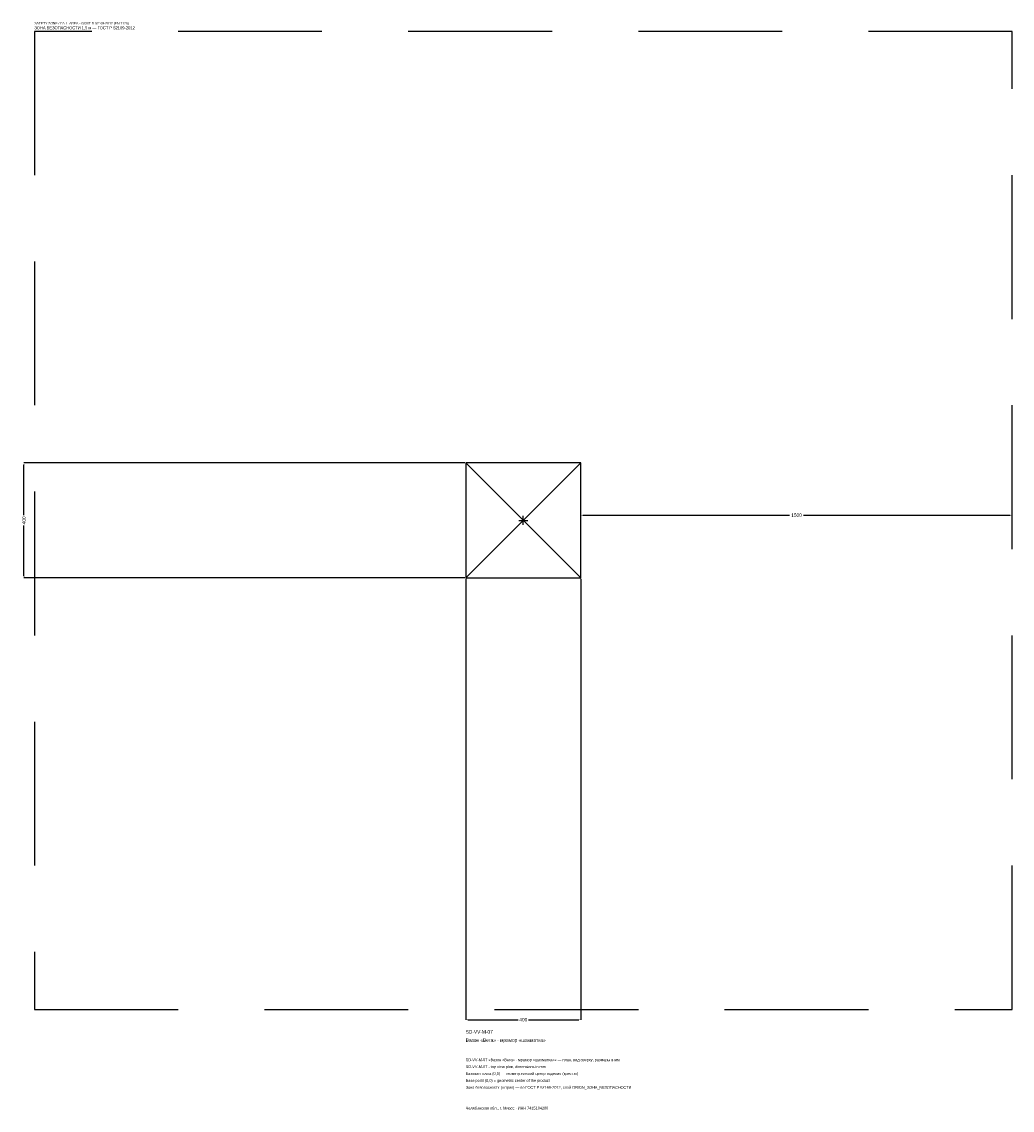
# Model space of a CAD drawing. Header units: metres. Extents: x -1744 to 1700, y -2050 to 1733.
import ezdxf

# ---------------------------------------------------------------- set-up
doc = ezdxf.new("R2010")
doc.units = ezdxf.units.M
doc.linetypes.add('DASHED', pattern=[800, 500, -300])
for name, color, linetype in [('ЗСК_ДАННЫЕ', 3, 'Continuous'), ('ЗСК_ЗОНА_БЕЗОПАСНОСТИ', 1, 'Continuous'), ('ЗСК_КОНТУР', 7, 'Continuous'), ('ЗСК_РАЗМЕРЫ', 8, 'Continuous')]:
    doc.layers.add(name, color=color, linetype=linetype)
doc.dimstyles.new('ORION', dxfattribs={"dimtxt": 12, "dimasz": 7.2, "dimexe": 1.25, "dimexo": 3.6, "dimtad": 1, "dimdec": 0, "dimcen": 2.5, "dimazin": 3, "dimtfac": 1, "dimtmove": 0, "dimatfit": 3})

# ---------------------------------------------------------------- blocks, each defined once
blk = doc.blocks.new('_CLOSEDFILLED')
at = {"color": 0, "linetype": 'BYBLOCK'}
blk.add_solid([(-1, 0.16), (0, 0), (-1, -0.16)], dxfattribs=at)
blk = doc.blocks.new('*D1')
for p, q in [((-200, -203.6), (-200, -1736)), ((200, -203.6), (200, -1736)), ((-192.8, -1736), (-18, -1736)), ((18, -1736), (192.8, -1736))]:
    blk.add_line(p, q)
at = {"layer": 'Defpoints'}
for p in [(-200, -200), (200, -200), (-200, -1736)]:
    blk.add_point(p, dxfattribs=at)
at = {"layer": 'ЗСК_РАЗМЕРЫ', "xscale": 7.199999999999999, "yscale": 7.199999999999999, "rotation": 180}
blk.add_blockref('_CLOSEDFILLED', (-200, -1736), dxfattribs=at)
at = {"layer": 'ЗСК_РАЗМЕРЫ', "xscale": 7.199999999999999, "yscale": 7.199999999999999}
blk.add_blockref('_CLOSEDFILLED', (200, -1736), dxfattribs=at)
at = {"layer": 'ЗСК_РАЗМЕРЫ', "insert": (0, -1736), "char_height": 12, "attachment_point": 5}
blk.add_mtext('400', dxfattribs=at)
blk = doc.blocks.new('*D2')
for p, q in [((-203.6, 200), (-1736, 200)), ((-1736, 18), (-1736, 192.8)), ((-1736, -192.8), (-1736, -18)), ((-203.6, -200), (-1736, -200))]:
    blk.add_line(p, q)
at = {"layer": 'Defpoints'}
for p in [(-200, 200), (-1736, -200), (-200, -200)]:
    blk.add_point(p, dxfattribs=at)
at = {"layer": 'ЗСК_РАЗМЕРЫ', "xscale": 7.199999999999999, "yscale": 7.199999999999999}
for p, rotation in [((-1736, 200), 90), ((-1736, -200), 270)]:
    blk.add_blockref('_CLOSEDFILLED', p, dxfattribs=dict(at, rotation=rotation))
at = {"layer": 'ЗСК_РАЗМЕРЫ', "insert": (-1736, 0), "char_height": 12, "attachment_point": 5, "rotation": 90}
blk.add_mtext('400', dxfattribs=at)
blk = doc.blocks.new('*D3')
for p, q in [((200, 3.6), (200, 18)), ((207.2, 18), (926, 18)), ((974, 18), (1692.8, 18)), ((1700, 3.6), (1700, 18))]:
    blk.add_line(p, q)
at = {"layer": 'Defpoints'}
for p in [(200, 18), (200, 0), (1700, 0)]:
    blk.add_point(p, dxfattribs=at)
at = {"layer": 'ЗСК_РАЗМЕРЫ', "xscale": 7.199999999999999, "yscale": 7.199999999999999, "rotation": 180}
blk.add_blockref('_CLOSEDFILLED', (200, 18), dxfattribs=at)
at = {"layer": 'ЗСК_РАЗМЕРЫ', "xscale": 7.199999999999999, "yscale": 7.199999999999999}
blk.add_blockref('_CLOSEDFILLED', (1700, 18), dxfattribs=at)
at = {"layer": 'ЗСК_РАЗМЕРЫ', "insert": (950, 18), "char_height": 12, "attachment_point": 5}
blk.add_mtext('1500', dxfattribs=at)
blk = doc.blocks.new('ОРИОН SD-VV-M-07 Вазон Вега · мрамор шахматка')
at = {"layer": 'ЗСК_ЗОНА_БЕЗОПАСНОСТИ', "linetype": 'DASHED'}
blk.add_lwpolyline([(-1700, -1700), (1700, -1700), (1700, 1700), (-1700, 1700)], close=True, dxfattribs=at)
at = {"layer": 'ЗСК_КОНТУР'}
for p, q in [((-200, -200), (200, 200)), ((-200, 200), (200, -200))]:
    blk.add_line(p, q, dxfattribs=at)
blk.add_lwpolyline([(-200, -200), (200, -200), (200, 200), (-200, 200)], close=True, dxfattribs=at)
at = {"layer": 'ЗСК_РАЗМЕРЫ'}
for p, q in [((-16, 0), (16, 0)), ((0, -16), (0, 16))]:
    blk.add_line(p, q, dxfattribs=at)
at = {"layer": 'ЗСК_ДАННЫЕ'}
for tag, p in [('АРТИКУЛ', (-200, -1784)), ('НАИМЕНОВАНИЕ', (-200, -1812.8))]:
    blk.add_attdef(tag, p, '', height=12, dxfattribs=at)
at = {"layer": 'ЗСК_ДАННЫЕ', "flags": 1}
for tag, p in [('ПРОИЗВОДИТЕЛЬ', (-200, -1841.6)), ('ТЕЛЕФОН', (-200, -1870.4)), ('САЙТ', (-200, -1928)), ('АДРЕС', (-200, -1956.8)), ('РЕКВИЗИТЫ', (-200, -1985.6)), ('ГАБАРИТЫ', (-200, -2014.4)), ('ЗОНА_БЕЗОПАСНОСТИ', (-200, -2043.2))]:
    blk.add_attdef(tag, p, '', height=12, dxfattribs=at)
at = {"layer": 'ЗСК_ЗОНА_БЕЗОПАСНОСТИ', "color": 1}
for s, height, p in [('SAFETY ZONE / FALL AREA - GOST R 52169-2012 (EN 1176)', 8.4, (-1700, 1724)), ('ЗОНА БЕЗОПАСНОСТИ 1,5 м — ГОСТ Р 52169-2012', 10.2, (-1700, 1707.2))]:
    blk.add_text(s, height=height, dxfattribs=at).set_placement(p)
at = {"layer": 'ЗСК_РАЗМЕРЫ'}
dim = blk.add_linear_dim(base=(-1736, -200), p1=(-200, -200), p2=(-200, 200), angle=90, dimstyle='ORION', dxfattribs=at)
dim.commit()
dim.dimension.update_dxf_attribs({"geometry": '*D2', "text_midpoint": (-1736, 0)})
for base, p1, p2, picture, middle in [((200, 18), (200, 0), (1700, 0), '*D3', (950, 18)), ((-200, -1736), (-200, -200), (200, -200), '*D1', (0, -1736))]:
    dim = blk.add_linear_dim(base=base, p1=p1, p2=p2, dimstyle='ORION', dxfattribs=at)
    dim.commit()
    dim.dimension.update_dxf_attribs({"geometry": picture, "text_midpoint": middle})

msp = doc.modelspace()

# ---------------------------------------------------------------- block references
msp.add_blockref('ОРИОН SD-VV-M-07 Вазон Вега · мрамор шахматка', (0, 0)).add_auto_attribs({'АРТИКУЛ': 'SD-VV-M-07', 'НАИМЕНОВАНИЕ': 'Вазон «Вега» · мрамор «шахматка»'})

# ---------------------------------------------------------------- texts
at = {"layer": 'ЗСК_ДАННЫЕ', "color": 3}
for s, p in [('SD-VV-M-07 «Вазон «Вега» · мрамор «шахматка»» — план, вид сверху, размеры в мм', (-200, -1880)), ('SD-VV-M-07 - top view plan, dimensions in mm', (-200, -1904)), ('Челябинская обл., г. Миасс · ИНН 7415104200', (-200, -2048))]:
    msp.add_text(s, height=9.6, dxfattribs=at).set_placement(p)
at = {"layer": 'ЗСК_ДАННЫЕ', "color": 7}
for s, p in [('Базовая точка (0,0) — геометрический центр изделия (крестик)', (-200, -1928)), ('Base point (0,0) = geometric center of the product', (-200, -1952))]:
    msp.add_text(s, height=9.6, dxfattribs=at).set_placement(p)
at = {"layer": 'ЗСК_ДАННЫЕ', "color": 1}
msp.add_text('Зона безопасности (штрих) — по ГОСТ Р 52169-2012, слой ORION_ЗОНА_БЕЗОПАСНОСТИ', height=9.6, dxfattribs=at).set_placement((-200, -1976))

doc.saveas('drawing.dxf')
